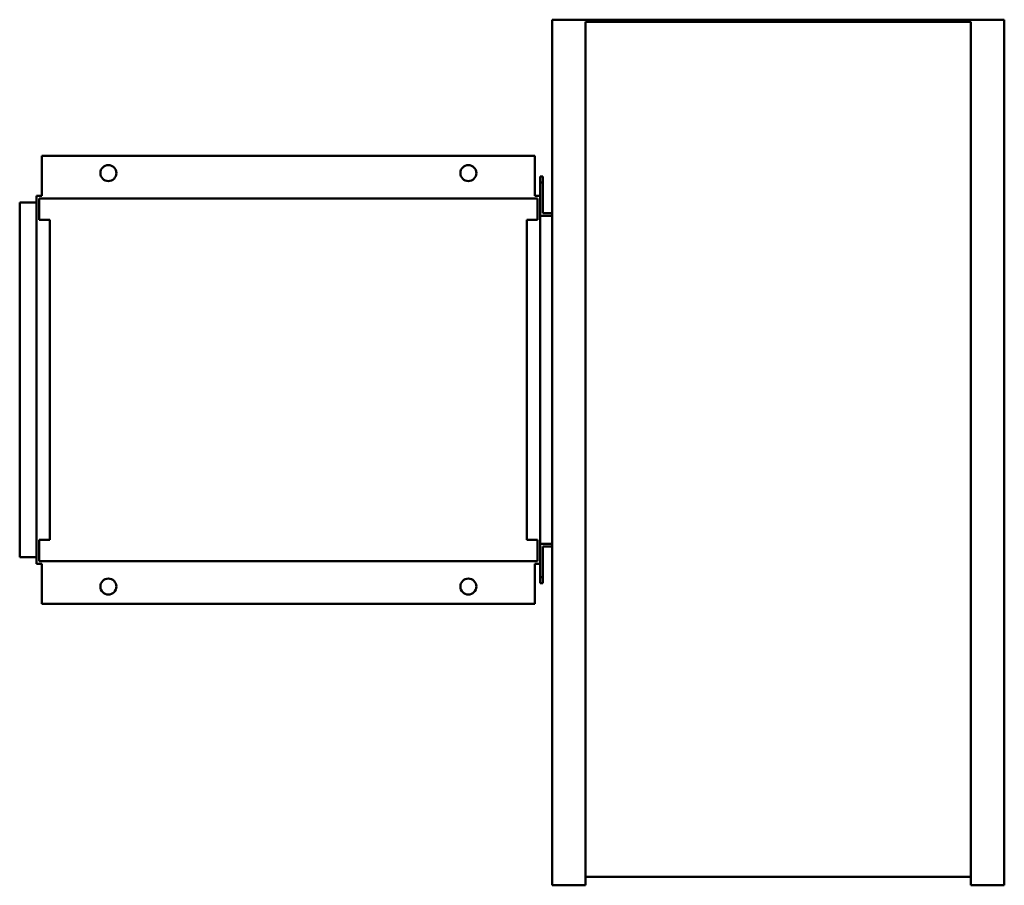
# Model space of a CAD drawing. Header units: millimetres. Extents: x 471 to 1209, y 269 to 918.
import ezdxf

# ---------------------------------------------------------------- set-up
doc = ezdxf.new("R2010")
doc.units = ezdxf.units.MM
doc.header["$LTSCALE"] = 4
doc.layers.add('Widoczne (ISO)', color=7, linetype='Continuous', lineweight=50)

msp = doc.modelspace()

# ---------------------------------------------------------------- linework, layer by layer
at = {"layer": 'Widoczne (ISO)'}
for p, q in [((1209.25, 918.5), (870.25, 918.5)), ((870.25, 918.5), (870.25, 269.5)), ((895.25, 269.5), (895.25, 917)), ((1184.25, 917), (895.25, 917)), ((1184.25, 269.5), (1184.25, 917)), ((1209.25, 918.5), (1209.25, 269.5)), ((487.25, 816.5), (487.25, 786.5)), ((487.25, 816.5), (857.25, 816.5)), ((857.25, 786.5), (857.25, 816.5)), ((861.25, 796.5), (861.25, 800.97)), ((863.25, 800.97), (861.25, 800.97)), ((863.25, 800.97), (863.25, 796.5)), ((863.25, 796.5), (861.25, 796.5)), ((861.25, 786.5), (861.25, 796.5)), ((863.25, 796.5), (863.25, 773.5)), ((483.25, 786.5), (487.25, 786.5)), ((483.25, 510.5), (483.25, 786.5)), ((485.25, 768.5), (485.25, 784.5)), ((485.25, 784.5), (859.25, 784.5)), ((857.25, 786.5), (861.25, 786.5)), ((859.25, 784.5), (859.25, 768.5)), ((861.25, 786.5), (861.25, 510.5)), ((470.75, 781.5), (470.75, 515.5)), ((470.75, 781.5), (483.25, 781.5)), ((493.25, 768.5), (485.25, 768.5)), ((493.25, 528.5), (493.25, 768.5)), ((851.25, 768.5), (851.25, 528.5)), ((859.25, 768.5), (851.25, 768.5)), ((870.25, 771.5), (861.25, 771.5)), ((863.25, 773.5), (870.25, 773.5)), ((485.25, 512.5), (485.25, 528.5)), ((485.25, 528.5), (493.25, 528.5)), ((851.25, 528.5), (859.25, 528.5)), ((859.25, 528.5), (859.25, 512.5)), ((861.25, 525.5), (870.25, 525.5)), ((870.25, 523.5), (863.25, 523.5)), ((863.25, 500.5), (863.25, 523.5)), ((470.75, 515.5), (483.25, 515.5)), ((487.25, 510.5), (483.25, 510.5)), ((485.25, 512.5), (859.25, 512.5)), ((487.25, 510.5), (487.25, 480.5)), ((861.25, 510.5), (857.25, 510.5)), ((857.25, 480.5), (857.25, 510.5)), ((861.25, 510.5), (861.25, 500.5)), ((861.25, 496.03), (861.25, 500.5)), ((863.25, 500.5), (861.25, 500.5)), ((861.25, 496.03), (863.25, 496.03)), ((863.25, 500.5), (863.25, 496.03)), ((857.25, 480.5), (487.25, 480.5)), ((1184.25, 275.91), (895.25, 275.91)), ((870.25, 269.5), (895.25, 269.5)), ((1184.25, 269.5), (1209.25, 269.5))]:
    msp.add_line(p, q, dxfattribs=at)
for centre in [(537.25, 803.5), (807.25, 803.5), (537.25, 493.5), (807.25, 493.5)]:
    msp.add_circle(centre, 6, dxfattribs=at)

doc.saveas('drawing.dxf')
